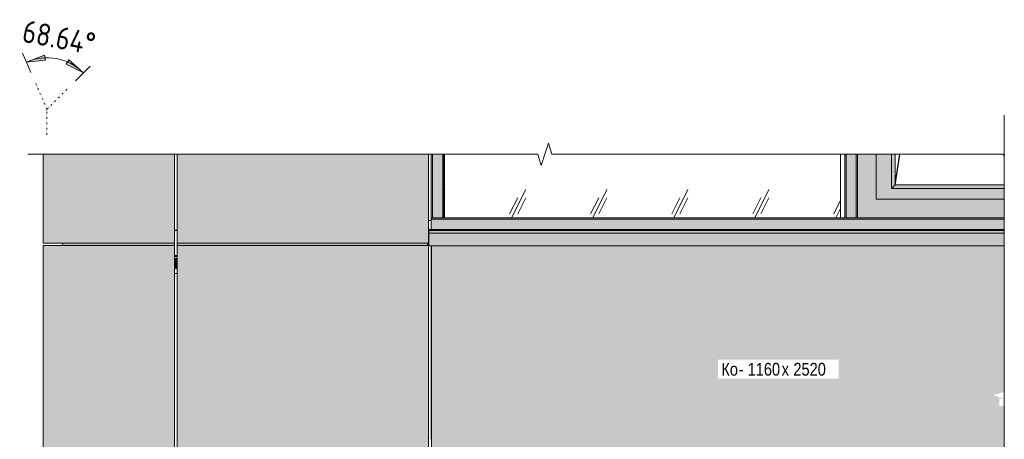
# Model space of a CAD drawing. Header units: millimetres. Extents: x -2868579 to -2846151, y -246116 to 18020.
# Tile 15 of 16: x -2861199 to -2857342, y 16377 to 18020. Entities that reach past the tile are written whole.
import ezdxf

# ---------------------------------------------------------------- set-up
doc = ezdxf.new("R2010")
doc.units = ezdxf.units.MM
doc.linetypes.add('Штрихпунктирная с 2 точками', pattern=[20.6375, 6.35, -4.7625, 0, -4.7625, 0, -4.7625])
for name, color, linetype, lineweight in [('Импосты витража', 7, 'Continuous', 18), ('Марки по нескольким категориям', 7, 'Continuous', 9), ('Обобщенные модели', 7, 'Continuous', 18), ('Окна', 7, 'Continuous', 18), ('Открывание', 7, 'Continuous', 25), ('Панели витража', 7, 'Continuous', 18), ('Размеры', 7, 'Continuous', 9), ('Размеры-25', 7, 'Continuous', 9), ('Типовые аннотации', 7, 'Continuous', 18), ('Тонкие линии', 7, 'Continuous', 18), ('Элементы узлов', 7, 'Continuous', 18)]:
    doc.layers.add(name, color=color, linetype=linetype, lineweight=lineweight)
doc.layers.add('Линии', color=7, linetype='Continuous', lineweight=18, true_color=0x00a600)
doc.styles.add('Arial Narrow', font='ARIALN.TTF', dxfattribs={"height": 50})
doc.styles.add('GOST Common', font='GOST_Common.ttf', dxfattribs={"width": 0.9, "height": 87.5})
doc.dimstyles.new('ADSK_Основной_3_5_1', dxfattribs={"dimscale": 304.8, "dimtxt": 88.000062, "dimasz": 0.246063, "dimexe": 0.123031, "dimexo": 0.123031, "dimgap": 0.04101, "dimtad": 1, "dimdec": 0, "dimzin": 0, "dimdsep": 46, "dimtxsty": 'GOST Common', "dimsah": 1, "dimcen": 0.09, "dimazin": 2, "dimtfac": 1, "dimtdec": 4, "dimtix": 1, "dimtmove": 0, "dimatfit": 3, "dimfxl": 1, "dimtvp": 1, "dimtolj": 1, "dimtzin": 0, "dimlwd": 18, "dimlwe": 18, "dimarcsym": 2})

# ---------------------------------------------------------------- blocks, each defined once
blk = doc.blocks.new('Прямая форма - 839338-V22-К1Ф2_ Схема раскладки облицовки1')
at = {"layer": 'Обобщенные модели'}
for p, q in [((-7373036.7, 17492.8), (-7373036.7, 17243.8)), ((-7371484.5, 17243.8), (-7371484.5, 17492.8)), ((-7373088.1, 17233.4), (-7373098.6, 17233.4)), ((-7373088.1, 17233.4), (-7373098.6, 17233.4)), ((-7373098.6, 17198.4), (-7373088.1, 17198.4))]:
    blk.add_line(p, q, dxfattribs=at)
blk = doc.blocks.new('HILTI_s_Композит_тип_Ко - Тип КоБ D2-21000103-К1Ф2_ Схема раскладки облицовки1')
at = {"layer": 'Обобщенные модели', "true_color": 0xf7fbf5}
blk.add_hatch(color=7, dxfattribs=at).paths.add_polyline_path([(-7373087, 12840.1), (-7370843.2, 12840.1), (-7370843.2, 13372.5), (-7370862.8, 13372.5), (-7370862.8, 13400.6), (-7370843.2, 13400.6), (-7370886.5, 13414.4), (-7370843.2, 13428.1), (-7370843.2, 13998.8), (-7373087, 13998.8), (-7373087, 12876.5)])
at = {"layer": 'Обобщенные модели'}
for q in [(-7373087, 13998.8), (-7370843.2, 12840.1)]:
    blk.add_line((-7373087, 12840.1), q, dxfattribs=at)
blk = doc.blocks.new('ОкноВитражное_Одностворчатое_Агрисовгаз - Окно одностворчатое AGS68 в витраж ПО Л-20998570-К1Ф2_ Схема раскладки облицовки1')
at = {"layer": 'Окна', "true_color": 0x373f43}
for points in [[(-7371418.1, 17243.8), (-7370843.2, 17243.8), (-7370843.2, 17316.8), (-7371345.1, 17316.8), (-7371345.1, 17492.8), (-7371418.1, 17492.8), (-7371418.1, 17250.4)], [(-7370843.2, 17316.8), (-7370843.2, 17358.8), (-7371285.1, 17358.8), (-7371285.1, 17492.8), (-7371345.1, 17492.8), (-7371345.1, 17316.8), (-7370876.3, 17316.8)], [(-7371285.1, 17358.8), (-7371271.1, 17372.8), (-7371271.1, 17492.8), (-7371285.1, 17492.8), (-7371285.1, 17372.8)], [(-7371285.1, 17358.8), (-7370843.2, 17358.8), (-7370843.2, 17372.8), (-7371271.1, 17372.8)]]:
    blk.add_hatch(color=149, dxfattribs=at).paths.add_polyline_path(points)
at = {"layer": 'Окна', "true_color": 0xc0c0c0}
h = blk.add_hatch(dxfattribs=at)
h.set_pattern_fill('FP_4', color=9, style=0, pattern_type=2)
h.set_pattern_definition([(243.435, (-7394383.18, 58929.76), (317.49946, 317.50047), [141.99, -567.961]), (243.435, (-7394414.93, 58898.01), (317.49946, 317.50047), [70.995, -638.956]), (243.435, (-7394383.18, 58898.01), (317.49946, 317.50047), [70.995, -638.956])])
h.paths.add_polyline_path([(-7371242.3, 17372.8), (-7370843.2, 17372.8), (-7370843.2, 17492.8), (-7371271.1, 17492.8), (-7371271.1, 17372.8)])
at = {"layer": 'Окна'}
for p, q in [((-7371418.1, 17492.8), (-7371418.1, 17243.8)), ((-7371345.1, 17316.8), (-7371345.1, 17492.8)), ((-7371285.1, 17358.8), (-7371285.1, 17492.8)), ((-7371271.1, 17372.8), (-7371271.1, 17492.8)), ((-7371285.1, 17358.8), (-7371271.1, 17372.8)), ((-7370843.2, 17358.8), (-7371285.1, 17358.8)), ((-7370843.2, 17372.8), (-7371271.1, 17372.8)), ((-7370843.2, 17316.8), (-7371345.1, 17316.8)), ((-7370843.2, 17243.8), (-7371418.1, 17243.8))]:
    blk.add_line(p, q, dxfattribs=at)
at = {"layer": 'Открывание'}
for p, q in [((-7371271.1, 17372.8), (-7371252.5, 17492.8)), ((-7370847.2, 17492.8), (-7370843.2, 17486.4))]:
    blk.add_line(p, q, dxfattribs=at)
blk = doc.blocks.new('Системная панель - С остеклением-21004661-К1Ф2_ Схема раскладки облицовки1')
at = {"layer": 'Панели витража', "true_color": 0xc0c0c0}
h = blk.add_hatch(dxfattribs=at)
h.set_pattern_fill('FP_5', color=9, style=0, pattern_type=2)
h.set_pattern_definition([(243.435, (-7394383.18, 58929.76), (317.49946, 317.50047), [141.99, -567.961]), (243.435, (-7394414.93, 58898.01), (317.49946, 317.50047), [70.995, -638.956]), (243.435, (-7394383.18, 58898.01), (317.49946, 317.50047), [70.995, -638.956])])
h.paths.add_polyline_path([(-7373005.4, 17243.8), (-7371484.5, 17243.8), (-7371484.5, 17492.8), (-7372615, 17492.8), (-7372615, 17473.1), (-7372643.2, 17473.1), (-7372643.2, 17492.8), (-7372656.9, 17449.5), (-7372670.7, 17492.8), (-7373036.7, 17492.8), (-7373036.7, 17243.8)])
blk = doc.blocks.new('Прямоугольный импост - 50х100-V31-К1Ф2_ Схема раскладки облицовки1')
at = {"layer": 'Импосты витража', "true_color": 0x373f43}
h = blk.add_hatch(color=149, dxfattribs=at)
h.paths.add_polyline_path([(-7373087, 16378.8), (-7373087, 17133.8), (-7373088.1, 17133.8), (-7373088.1, 16378.8)])
h.paths.add_polyline_path([(-7373038.1, 17193.8), (-7373038.1, 17193.8), (-7373042.2, 17193.8)])
blk.add_hatch(color=149, dxfattribs=at).paths.add_polyline_path([(-7373088.1, 16378.8), (-7373088.1, 16378.8), (-7373088.1, 16430.3)])
at = {"layer": 'Импосты витража'}
for p in [(-7373088.1, 17133.8), (-7373087, 16378.8), (-7373088.1, 16378.8)]:
    blk.add_line(p, (-7373088.1, 16378.8), dxfattribs=at)
blk = doc.blocks.new('Прямоугольный импост - Ригель_90202-V32-К1Ф2_ Схема раскладки облицовки1')
at = {"layer": 'Импосты витража', "true_color": 0x373f43}
for points in [[(-7371426, 17238.8), (-7370843.2, 17238.8), (-7370843.2, 17243.8), (-7371443.1, 17243.6), (-7371443.1, 17238.8)], [(-7371389.2, 17198.8), (-7370843.2, 17198.8), (-7370843.2, 17238.8), (-7371443.1, 17238.8), (-7371443.1, 17198.8), (-7371426, 17198.8)], [(-7371389.2, 17193.8), (-7370843.2, 17194), (-7370843.2, 17198.8), (-7371443.1, 17198.8), (-7371443.1, 17193.8), (-7371418.1, 17193.8)]]:
    blk.add_hatch(color=149, dxfattribs=at).paths.add_polyline_path(points)
at = {"layer": 'Импосты витража'}
for p, q in [((-7371418.1, 17243.8), (-7371443.1, 17243.8)), ((-7370843.2, 17238.8), (-7371443.1, 17238.8)), ((-7370843.2, 17198.8), (-7371443.1, 17198.8))]:
    blk.add_line(p, q, dxfattribs=at)
blk = doc.blocks.new('Прямоугольный импост - Ригель_90202-21004659-К1Ф2_ Схема раскладки облицовки1')
at = {"layer": 'Импосты витража', "true_color": 0x373f43}
for points in [[(-7373088.1, 17238.8), (-7371443.1, 17238.8), (-7371443.1, 17243.8), (-7373088.1, 17243.6), (-7373088.1, 17240.1)], [(-7373088.1, 17198.8), (-7371443.1, 17198.8), (-7371443.1, 17238.8), (-7373088.1, 17238.8), (-7373088.1, 17216.3)], [(-7373038.1, 17193.8), (-7371443.1, 17194), (-7371443.1, 17198.8), (-7373088.1, 17198.8), (-7373088.1, 17193.8), (-7373042.2, 17193.8)]]:
    blk.add_hatch(color=149, dxfattribs=at).paths.add_polyline_path(points)
at = {"layer": 'Импосты витража'}
for p, q in [((-7373087.4, 17243.8), (-7373088.1, 17243.8)), ((-7371467.4, 17243.8), (-7373038.8, 17243.8)), ((-7371467.9, 17243.8), (-7373038.3, 17243.8)), ((-7373088.1, 17198.8), (-7373088.1, 17238.8)), ((-7371443.1, 17238.8), (-7373088.1, 17238.8)), ((-7371443.1, 17198.8), (-7373088.1, 17198.8))]:
    blk.add_line(p, q, dxfattribs=at)
for centre, start_param, end_param in [((-7373088.1, 17238.8), 4.712389, 6.283185), ((-7373088.1, 17198.8), 3.141593, 4.712389)]:
    blk.add_ellipse(centre, major_axis=(0, 5), ratio=0.000073, start_param=start_param, end_param=end_param, dxfattribs=at)
blk = doc.blocks.new('Прямоугольный импост - Ригель_90202-20996110-К1Ф2_ Схема раскладки облицовки1')
at = {"layer": 'Импосты витража', "true_color": 0x373f43}
for points in [[(-7373083.1, 17243.8), (-7373083.1, 17492.8), (-7373088.1, 17492.8), (-7373087.9, 17243.8), (-7373084.4, 17243.8)], [(-7373043.1, 17243.8), (-7373043.1, 17492.8), (-7373083.1, 17492.8), (-7373083.1, 17243.8), (-7373078.9, 17243.8)], [(-7373043.1, 17243.8), (-7373038.1, 17243.8), (-7373038.3, 17492.8), (-7373043.1, 17492.8), (-7373043.1, 17250.4)], [(-7373088.1, 17243.8), (-7373088.1, 17243.8), (-7373088.1, 17250.4)]]:
    blk.add_hatch(color=149, dxfattribs=at).paths.add_polyline_path(points)
at = {"layer": 'Импосты витража'}
for p, q in [((-7373088.1, 17492.8), (-7373088.1, 17243.8)), ((-7373083.1, 17492.8), (-7373083.1, 17243.8)), ((-7373043.1, 17492.8), (-7373043.1, 17243.8)), ((-7373038.1, 17243.8), (-7373038.1, 17492.8)), ((-7373038.1, 17243.8), (-7373038.1, 17492.8)), ((-7373083.1, 17243.8), (-7373088.1, 17243.8)), ((-7373043.1, 17243.8), (-7373083.1, 17243.8)), ((-7373038.1, 17243.8), (-7373043.1, 17243.8))]:
    blk.add_line(p, q, dxfattribs=at)
blk = doc.blocks.new('Прямоугольный импост - Ригель_90202-20996094-К1Ф2_ Схема раскладки облицовки1')
at = {"layer": 'Импосты витража', "true_color": 0x373f43}
for points in [[(-7371468.1, 17243.8), (-7371463.1, 17243.8), (-7371463.1, 17492.8), (-7371468.1, 17492.8), (-7371468.1, 17250.4)], [(-7371463.1, 17243.8), (-7371423.1, 17243.8), (-7371423.1, 17492.8), (-7371463.1, 17492.8), (-7371463.1, 17250.4)], [(-7371423.1, 17243.8), (-7371418.1, 17243.8), (-7371418.3, 17492.8), (-7371423.1, 17492.8), (-7371423.1, 17250.4)]]:
    blk.add_hatch(color=149, dxfattribs=at).paths.add_polyline_path(points)
at = {"layer": 'Импосты витража'}
for p, q in [((-7371468.1, 17492.8), (-7371468.1, 17243.8)), ((-7371463.1, 17492.8), (-7371463.1, 17243.8)), ((-7371423.1, 17492.8), (-7371423.1, 17243.8)), ((-7371463.1, 17243.8), (-7371468.1, 17243.8)), ((-7371423.1, 17243.8), (-7371463.1, 17243.8)), ((-7371418.1, 17243.8), (-7371423.1, 17243.8))]:
    blk.add_line(p, q, dxfattribs=at)
blk = doc.blocks.new('HILTI_s_Композит_тип_УПо - Тип УПоБ D2-21298463-К1Ф2_ Схема раскладки облицовки1')
at = {"layer": 'Обобщенные модели', "true_color": 0xf7fbf5}
for points in [[(-7373102.6, 14000.1), (-7373102.6, 14010.1), (-7374083.6, 14010.1), (-7374083.6, 14000.1), (-7373152.4, 14000.1)], [(-7374083.6, 10875.1), (-7373098.6, 10875.1), (-7373098.6, 14010.1), (-7373102.6, 14010.1), (-7373102.6, 14000.1), (-7374083.6, 14000.1), (-7374083.6, 10894.6)]]:
    blk.add_hatch(color=7, dxfattribs=at).paths.add_polyline_path(points)
at = {"layer": 'Обобщенные модели'}
for p, q in [((-7374083.6, 14000.1), (-7374083.6, 14010.1)), ((-7373102.6, 14010.1), (-7373102.6, 14000.1)), ((-7373098.6, 14010.1), (-7373102.6, 14010.1)), ((-7373098.6, 14010.1), (-7373098.6, 10875.1)), ((-7374083.6, 10875.1), (-7374083.6, 14000.1)), ((-7374083.6, 14000.1), (-7373102.6, 14000.1)), ((-7374083.6, 10875.1), (-7373098.6, 10875.1))]:
    blk.add_line(p, q, dxfattribs=at)
blk = doc.blocks.new('HILTI_s_Композит_тип_УПо - Тип УПоБ D2-V35-К1Ф2_ Схема раскладки облицовки1')
at = {"layer": 'Обобщенные модели', "true_color": 0xf7fbf5}
blk.add_hatch(color=7, dxfattribs=at).paths.add_polyline_path([(-7373519.7, 17145.1), (-7373098.6, 17145.1), (-7373098.6, 17492.8), (-7374083.6, 17492.8), (-7374083.6, 17145.1), (-7373593.1, 17145.1)])
at = {"layer": 'Обобщенные модели'}
for p, q in [((-7374083.6, 17145.1), (-7374083.6, 17492.8)), ((-7373098.6, 17492.8), (-7373098.6, 17145.1)), ((-7374083.6, 17145.1), (-7373098.6, 17145.1))]:
    blk.add_line(p, q, dxfattribs=at)
blk = doc.blocks.new('Корп2_Кассета выпуклая - Корп2_Кассета выпуклая_Цвет DESIGN D2-21297818-К1Ф2_ Схема раскладки облицовки1')
at = {"layer": 'Обобщенные модели', "true_color": 0xf7fbf5}
for points in [[(-7374107.4, 14000.1), (-7374093.1, 14000.1), (-7374093.1, 14010.1), (-7374531.9, 14010.1), (-7374531.9, 14000.1), (-7374180.8, 14000.1)], [(-7374608.1, 10875.1), (-7374093.1, 10875.1), (-7374093.1, 14000.1), (-7374608.1, 14000.1), (-7374608.1, 10962.9)]]:
    blk.add_hatch(color=7, dxfattribs=at).paths.add_polyline_path(points)
at = {"layer": 'Обобщенные модели'}
for p, q in [((-7374531.9, 14010.1), (-7374531.9, 14000.1)), ((-7374093.1, 14010.1), (-7374093.1, 14000.1)), ((-7374608.1, 13998.1), (-7374608.1, 14000.1)), ((-7374093.1, 14000.1), (-7374608.1, 14000.1)), ((-7374608.1, 10875.1), (-7374608.1, 13998.1)), ((-7374093.1, 10875.1), (-7374093.1, 14000.1)), ((-7374093.1, 10875.1), (-7374608.1, 10875.1))]:
    blk.add_line(p, q, dxfattribs=at)
blk = doc.blocks.new('Корп2_Кассета выпуклая - Корп2_Кассета выпуклая_Цвет DESIGN D2-V37-К1Ф2_ Схема раскладки облицовки1')
at = {"layer": 'Обобщенные модели', "true_color": 0xf7fbf5}
blk.add_hatch(color=7, dxfattribs=at).paths.add_polyline_path([(-7374474.7, 17145.1), (-7374093.1, 17145.1), (-7374093.1, 17492.8), (-7374608.1, 17492.8), (-7374608.1, 17145.1)])
at = {"layer": 'Обобщенные модели'}
for p, q in [((-7374608.1, 17145.1), (-7374608.1, 17492.8)), ((-7374093.1, 17145.1), (-7374093.1, 17492.8)), ((-7374093.1, 17145.1), (-7374608.1, 17145.1))]:
    blk.add_line(p, q, dxfattribs=at)
blk = doc.blocks.new('HILTI_s_Профиль_MFT-RP - Усиленный профиль MFT-RP-58 77x50 L-21565047-К1Ф2_ Схема раскладки облицовки1')
at = {"layer": 'Обобщенные модели', "lineweight": 25}
for p, q in [((-7374093.1, 17195.1), (-7374083.6, 17195.1)), ((-7374083.6, 14070.1), (-7374093.1, 14070.1))]:
    blk.add_line(p, q, dxfattribs=at)
blk = doc.blocks.new('HILTI_s_Салазка_MFT-CCF - Салазка MFT-CCF S58-7804795-К1Ф2_ Схема раскладки облицовки1')
at = {"layer": 'Обобщенные модели'}
for p, q in [((-7374093.1, 11076.7), (-7374083.6, 11076.7)), ((-7374083.6, 11073.2), (-7374093.1, 11073.2)), ((-7374093.1, 11049.7), (-7374089.2, 11049.7)), ((-7374089.2, 11046.2), (-7374093.1, 11046.2)), ((-7374086.2, 11049.7), (-7374083.6, 11049.7)), ((-7374083.6, 11046.2), (-7374086.2, 11046.2)), ((-7374093.1, 11006.1), (-7374083.6, 11006.1))]:
    blk.add_line(p, q, dxfattribs=at)
blk = doc.blocks.new('HILTI_as_Соединитель_MFT-CCU_Заклепка_БезГрафики - Соединитель MFT-CCU Заклепка БезГрафики-21018214-К1Ф2_ Схема раскладки облицовки1')
at = {"layer": 'Обобщенные модели'}
for p, q in [((-7374089.2, 11025.1), (-7374089.2, 11065.1)), ((-7374088.5, 11065.1), (-7374089.2, 11065.1)), ((-7374088.5, 11025.1), (-7374088.5, 11065.1)), ((-7374087, 11065.1), (-7374088.5, 11065.1)), ((-7374086.2, 11065.1), (-7374087, 11065.1)), ((-7374087, 11065.1), (-7374087, 11025.1)), ((-7374086.2, 11065.1), (-7374086.2, 11025.1)), ((-7374089.2, 11025.1), (-7374088.5, 11025.1)), ((-7374088.5, 11025.1), (-7374087, 11025.1)), ((-7374087, 11025.1), (-7374086.2, 11025.1))]:
    blk.add_line(p, q, dxfattribs=at)
blk = doc.blocks.new('HILTI_Линия_Разрыва - Тип 1-21005180-К1Ф2_ Схема раскладки облицовки1')
at = {"layer": 'Элементы узлов'}
for p, q in [((-7374593.2, 17492.8), (-7372670.7, 17492.8)), ((-7372615, 17492.8), (-7370843.2, 17492.8))]:
    blk.add_line(p, q, dxfattribs=at)
blk = doc.blocks.new('HILTI_Линия_Разрыва - Тип 1-20726883-К1Ф2_ Схема раскладки облицовки1')
at = {"layer": 'Элементы узлов'}
blk.add_line((-7370843.2, 17570.8), (-7370843.2, 13428.1), dxfattribs=at)
blk = doc.blocks.new('DIMBLOCK2-К1Ф2_ Схема раскладки облицовки1')
at = {"layer": 'Размеры-25'}
for points in [[(-2861172.9, 17853.8), (-2861097.6, 17860.9), (-2861102, 17880.2)], [(-2860949.3, 17811.7), (-2861005.8, 17862), (-2861016.9, 17845.7)]]:
    blk.add_hatch(color=256, dxfattribs=at).paths.add_polyline_path(points)
at = {"layer": 'Размеры-25', "lineweight": 18}
for p, q in [((-2861172.9, 17853.8), (-2861187.9, 17888.2)), ((-2861172.9, 17853.8), (-2861155.1, 17813.3)), ((-2860949.3, 17811.7), (-2860922.8, 17838.2)), ((-2860949.3, 17811.7), (-2860980.6, 17780.4)), ((-2860949.3, 17811.7), (-2860949.3, 17811.7))]:
    blk.add_line(p, q, dxfattribs=at)
at = {"layer": 'Размеры-25'}
for p, q in [((-2861102, 17880.2), (-2861172.9, 17853.8)), ((-2861172.9, 17853.8), (-2861097.6, 17860.9)), ((-2861097.6, 17860.9), (-2861102, 17880.2)), ((-2861005.8, 17862), (-2861016.9, 17845.7)), ((-2860949.3, 17811.7), (-2861005.8, 17862)), ((-2861016.9, 17845.7), (-2860949.3, 17811.7))]:
    blk.add_line(p, q, dxfattribs=at)
at = {"layer": 'Размеры-25', "lineweight": 18}
blk.add_arc((-2861092, 17669), 201.7, 45, 113.64, dxfattribs=at)
blk.add_arc((-2861092, 17669), 201.7, 45, 113.64, dxfattribs=at)
at = {"layer": 'Размеры-25', "color": 0, "lineweight": 18, "insert": (-2861177.7, 18019.5), "char_height": 87.5, "width": 357.966, "attachment_point": 1, "rotation": 349.32, "line_spacing_factor": 1.022761, "style": 'GOST Common'}
blk.add_mtext('68.64°', dxfattribs=at)

msp = doc.modelspace()

# ---------------------------------------------------------------- hatches: boundary and pattern name
at = {"layer": 'Элементы узлов', "true_color": 0x444f51}
msp.add_hatch(color=251, dxfattribs=at).paths.add_polyline_path([(-2858034.9, 17133.8), (-2857342, 17133.8), (-2857342, 17193.8), (-2859596.6, 17193.8), (-2859596.6, 17133.8), (-2858328.8, 17133.8)])

# ---------------------------------------------------------------- linework, layer by layer
at = {"layer": 'Линии', "color": 7, "linetype": 'Штрихпунктирная с 2 точками'}
for p, q in [((-2861092, 17669), (-2861140.1, 17779)), ((-2861092, 17669), (-2861007.1, 17753.9)), ((-2861092, 17569), (-2861092, 17669))]:
    msp.add_line(p, q, dxfattribs=at)
at = {"layer": 'Линии', "color": 7}
msp.add_line((-2857342, 17183.8), (-2859596.6, 17183.8), dxfattribs=at)
at = {"layer": 'Типовые аннотации', "lineweight": 9}
for p, q in [((-2857342, 17570.8), (-2857342, 17645.8)), ((-2859127.9, 17536.1), (-2859142, 17492.8)), ((-2859113.8, 17492.8), (-2859127.9, 17536.1)), ((-2861092, 17492.8), (-2861167, 17492.8)), ((-2859169.5, 17492.8), (-2859155.7, 17449.5)), ((-2859155.7, 17449.5), (-2859142, 17492.8))]:
    msp.add_line(p, q, dxfattribs=at)
at = {"layer": 'Тонкие линии'}
for p, q in [((-2859596.6, 17193.8), (-2859596.6, 17133.8)), ((-2857342, 17193.8), (-2859596.6, 17193.8)), ((-2859596.6, 17133.8), (-2857342, 17133.8))]:
    msp.add_line(p, q, dxfattribs=at)

# ---------------------------------------------------------------- block references
at = {"layer": 'Импосты витража'}
for name in ['Прямоугольный импост - Ригель_90202-20996110-К1Ф2_ Схема раскладки облицовки1', 'Прямоугольный импост - Ригель_90202-20996094-К1Ф2_ Схема раскладки облицовки1', 'Прямоугольный импост - Ригель_90202-21004659-К1Ф2_ Схема раскладки облицовки1', 'Прямоугольный импост - Ригель_90202-V32-К1Ф2_ Схема раскладки облицовки1', 'Прямоугольный импост - 50х100-V31-К1Ф2_ Схема раскладки облицовки1']:
    msp.add_blockref(name, (4513501.2, 0), dxfattribs=at)
at = {"layer": 'Обобщенные модели'}
for name, p in [('Корп2_Кассета выпуклая - Корп2_Кассета выпуклая_Цвет DESIGN D2-V37-К1Ф2_ Схема раскладки облицовки1', (4513501.2, 0)), ('HILTI_s_Композит_тип_УПо - Тип УПоБ D2-V35-К1Ф2_ Схема раскладки облицовки1', (4513501.2, 0)), ('Прямая форма - 839338-V22-К1Ф2_ Схема раскладки облицовки1', (4513501.2, 0)), ('HILTI_s_Профиль_MFT-RP - Усиленный профиль MFT-RP-58 77x50 L-21565047-К1Ф2_ Схема раскладки облицовки1', (4513501.2, 0)), ('Корп2_Кассета выпуклая - Корп2_Кассета выпуклая_Цвет DESIGN D2-21297818-К1Ф2_ Схема раскладки облицовки1', (4513501.2, 3135)), ('HILTI_s_Композит_тип_УПо - Тип УПоБ D2-21298463-К1Ф2_ Схема раскладки облицовки1', (4513501.2, 3135)), ('HILTI_s_Композит_тип_Ко - Тип КоБ D2-21000103-К1Ф2_ Схема раскладки облицовки1', (4513501.2, 3135)), ('HILTI_s_Салазка_MFT-CCF - Салазка MFT-CCF S58-7804795-К1Ф2_ Схема раскладки облицовки1', (4513501.2, 6020)), ('HILTI_as_Соединитель_MFT-CCU_Заклепка_БезГрафики - Соединитель MFT-CCU Заклепка БезГрафики-21018214-К1Ф2_ Схема раскладки облицовки1', (4513501.2, 6020))]:
    msp.add_blockref(name, p, dxfattribs=at)
at = {"layer": 'Окна'}
msp.add_blockref('ОкноВитражное_Одностворчатое_Агрисовгаз - Окно одностворчатое AGS68 в витраж ПО Л-20998570-К1Ф2_ Схема раскладки облицовки1', (4513501.2, 0), dxfattribs=at)
at = {"layer": 'Панели витража'}
msp.add_blockref('Системная панель - С остеклением-21004661-К1Ф2_ Схема раскладки облицовки1', (4513501.2, 0), dxfattribs=at)
at = {"layer": 'Элементы узлов'}
for name in ['HILTI_Линия_Разрыва - Тип 1-20726883-К1Ф2_ Схема раскладки облицовки1', 'HILTI_Линия_Разрыва - Тип 1-21005180-К1Ф2_ Схема раскладки облицовки1']:
    msp.add_blockref(name, (4513501.2, 0), dxfattribs=at)

# ---------------------------------------------------------------- dimensions: what is measured, and where the dimension line sits
at = {"layer": 'Размеры', "lineweight": 18}
dim = msp.add_angular_dim_3p(base=(-2861016.0259, 17855.8973), center=(-2861091.9792, 17669.034), p1=(-2861007.1264, 17753.8868), p2=(-2861140.0979, 17778.964), dimstyle='ADSK_Основной_3_5_1', override={"dimpost": '<>', "dimfxl": 135.315451}, dxfattribs=at)
dim.commit()
dim.dimension.update_dxf_attribs({"geometry": 'DIMBLOCK2-К1Ф2_ Схема раскладки облицовки1', "text_midpoint": (-2861044.1732, 17922.5252)})

# ---------------------------------------------------------------- next in the draw order: texts
at = {"layer": 'Марки по нескольким категориям', "insert": (-2858450.5, 16676.3), "char_height": 50, "width": 82.173, "attachment_point": 1, "style": 'Arial Narrow', "bg_fill": 3, "box_fill_scale": 1.25, "bg_fill_color": 256, "bg_fill_true_color": 13158600, "bg_fill_transparency": 0}
msp.add_mtext('Ко', dxfattribs=at)

# ---------------------------------------------------------------- next in the draw order: texts
at = {"layer": 'Марки по нескольким категориям', "insert": (-2858382.7, 16676.3), "char_height": 50, "width": 204.43, "attachment_point": 1, "style": 'Arial Narrow', "bg_fill": 3, "box_fill_scale": 1.25, "bg_fill_color": 256, "bg_fill_true_color": 13158600, "bg_fill_transparency": 0}
msp.add_mtext('- 1160', dxfattribs=at)

# ---------------------------------------------------------------- next in the draw order: texts
at = {"layer": 'Марки по нескольким категориям', "insert": (-2858214.1, 16676.3), "char_height": 50, "width": 36.076, "attachment_point": 1, "style": 'Arial Narrow', "bg_fill": 3, "box_fill_scale": 1.25, "bg_fill_color": 256, "bg_fill_true_color": 13158600, "bg_fill_transparency": 0}
msp.add_mtext('\\fArial Narrow|b0|i0|c204|p34|;х', dxfattribs=at)

# ---------------------------------------------------------------- next in the draw order: texts
at = {"layer": 'Марки по нескольким категориям', "insert": (-2858184.3, 16676.3), "char_height": 50, "width": 180.38, "attachment_point": 1, "style": 'Arial Narrow', "bg_fill": 3, "box_fill_scale": 1.25, "bg_fill_color": 256, "bg_fill_true_color": 13158600, "bg_fill_transparency": 0}
msp.add_mtext(' 2520', dxfattribs=at)

doc.saveas('drawing.dxf')
